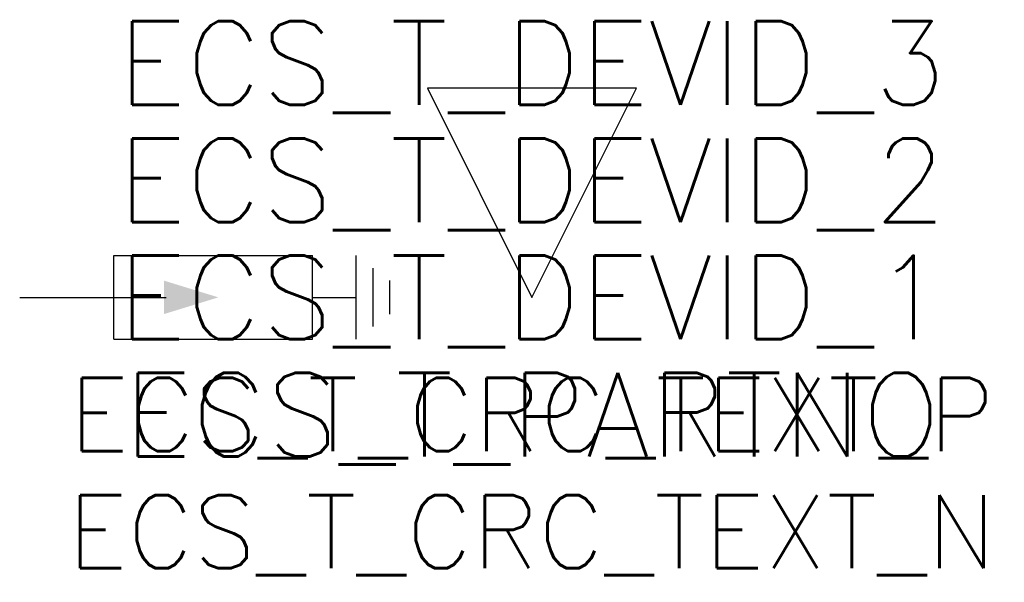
# Model space of a CAD drawing. Extents: x 152.7 to 171.5, y 134.6 to 145.3.
import ezdxf
from ezdxf.enums import TextEntityAlignment as Align

# ---------------------------------------------------------------- set-up
doc = ezdxf.new("R2010")
doc.units = 0
doc.header["$LTSCALE"] = 25
for name, color, linetype in [('ECS_LEV_SYM_DEVID', 7, 'CONTINUOUS'), ('ECS_LEV_SYM_GEO_SCM', 7, 'CONTINUOUS'), ('ECS_LEV_SYM_M_PN', 1, 'CONTINUOUS'), ('ECS_LEV_SYM_M_RP', 1, 'CONTINUOUS'), ('ECS_LEV_SYMCR', 7, 'CONTINUOUS')]:
    doc.layers.add(name, color=color, linetype=linetype)
doc.styles.add('ROMANS', font='ROMANS.SHX', dxfattribs={"oblique": 0.017453, "height": 1})

msp = doc.modelspace()

# ---------------------------------------------------------------- hatches: boundary and pattern name
at = {"layer": 'ECS_LEV_SYM_GEO_SCM'}
msp.add_hatch(color=7, dxfattribs=at).paths.add_polyline_path([(156.5, 140), (155.46, 140.32), (155.46, 139.68)])

# ---------------------------------------------------------------- linework, layer by layer
at = {"layer": 'ECS_LEV_SYM_GEO_SCM', "color": 0}
for p, q in [((154.5, 139.2), (154.5, 140.8)), ((154.5, 140.8), (158.3, 140.8)), ((158.3, 139.2), (158.3, 140.8)), ((159.14, 139.2), (159.14, 140.8)), ((159.46, 139.44), (159.46, 140.56)), ((159.78, 139.68), (159.78, 140.32)), ((152.7, 140), (154.5, 140)), ((154.5, 140), (155.5, 140)), ((158.3, 140), (159.1, 140)), ((158.74, 140), (159.14, 140)), ((154.5, 139.2), (158.3, 139.2))]:
    msp.add_line(p, q, dxfattribs=at)
at = {"layer": 'ECS_LEV_SYM_M_RP', "linetype": 'Continuous'}
msp.add_lwpolyline([(162.5, 140), (164.5, 144), (160.5, 144)], close=True, dxfattribs=at)

# ---------------------------------------------------------------- texts
at = {"layer": 'ECS_LEV_SYM_DEVID', "linetype": 'Continuous', "style": 'ROMANS'}
for tag, p in [('ECS_T_DEVID_3', (162.5, 144.48)), ('ECS_T_DEVID_2', (162.5, 142.24)), ('ECS_T_DEVID_1', (162.5, 140))]:
    msp.add_attdef(tag, text='', height=1.6, dxfattribs=at).set_placement(p, align=Align.MIDDLE_CENTER)
at = {"layer": 'ECS_LEV_SYM_M_PN', "linetype": 'Continuous', "style": 'ROMANS'}
msp.add_attdef('ECS_T_PARTNO', text='', height=1.6, dxfattribs=at).set_placement((162.5, 137.76), align=Align.MIDDLE_CENTER)
at = {"layer": 'ECS_LEV_SYMCR', "color": 0, "linetype": 'Continuous', "style": 'ROMANS'}
for tag, p in [('ECS_T_CRC_TEXT_P', (162.5, 137.76)), ('ECS_T_CRC_TEXT_N', (162.5, 135.52))]:
    msp.add_attdef(tag, text=' ', height=1.4, dxfattribs=at).set_placement(p, align=Align.MIDDLE_CENTER)

doc.saveas('drawing.dxf')
